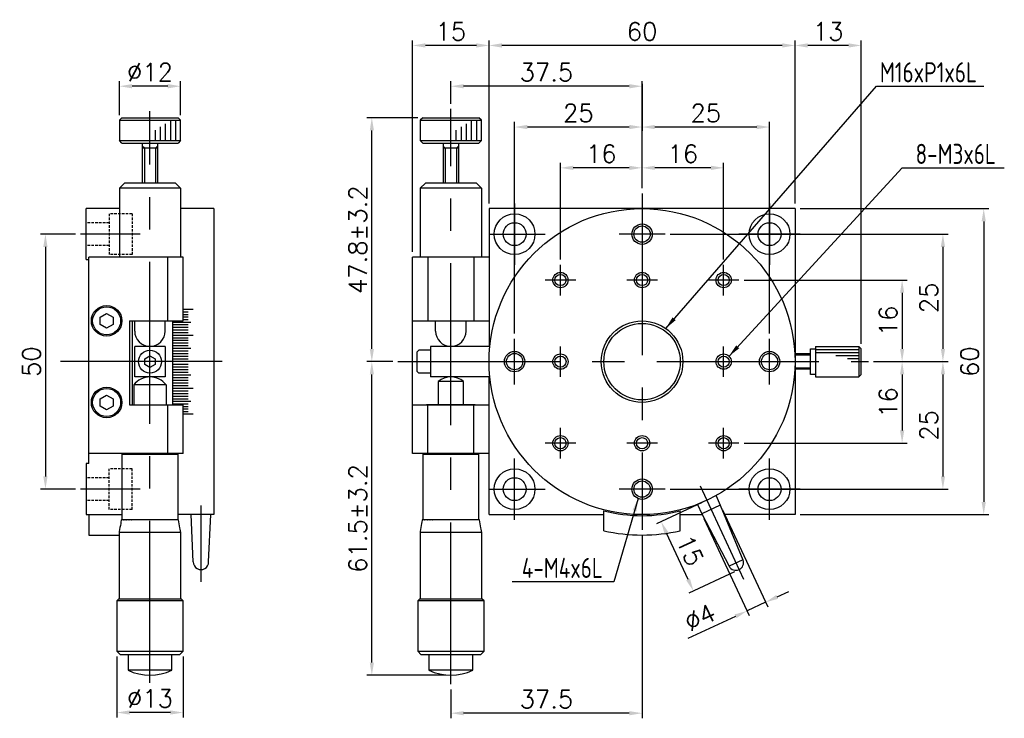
# Model space of a CAD drawing. Header units: millimetres. Extents: x 11737 to 11930, y 2810 to 3017.
# Tile 2 of 2: x 11737 to 11930, y 2880 to 3017. Entities that reach past the tile are written whole.
import ezdxf
from ezdxf.enums import TextEntityAlignment as Align

# ---------------------------------------------------------------- set-up
doc = ezdxf.new("R2010")
doc.units = ezdxf.units.MM
doc.header["$MEASUREMENT"] = 0
doc.linetypes.add('CENTER', pattern=[50.8, 31.75, -6.35, 6.35, -6.35])
doc.linetypes.add('DASHED', pattern=[0.75, 0.5, -0.25])
doc.layers.add('CENTER', color=1, linetype='CENTER')
doc.styles.get("Standard").update_dxf_attribs({"font": 'txt.shx', "bigfont": 'chineset.shx'})
doc.styles.add('Text(2.5)', font='isocp.shx', dxfattribs={"width": 0.85, "bigfont": 'chineset.shx'})
doc.dimstyles.new('GMT', dxfattribs={"dimtxt": 3.5, "dimasz": 2.5, "dimexe": 1, "dimexo": 1, "dimgap": 1, "dimtad": 1, "dimdec": 1, "dimdsep": 46, "dimtxsty": 'Standard', "dimcen": 0, "dimadec": 0, "dimazin": 2, "dimtfac": 0.6, "dimtdec": 1, "dimtix": 1, "dimtmove": 0, "dimatfit": 3, "dimfxl": 0, "dimtvp": 1, "dimtolj": 1, "dimarcsym": 0})

# ---------------------------------------------------------------- blocks, each defined once
blk = doc.blocks.new('*D11')
at = {"color": 0, "lineweight": -2}
for p, q in [((11859.32, 2983.78), (11859.32, 2988.78)), ((11872.82, 2987.78), (11861.82, 2987.78)), ((11875.32, 2969.78), (11875.32, 2988.78))]:
    blk.add_line(p, q, dxfattribs=at)
at = {"color": 0}
for points in [[(11861.82, 2988.2), (11861.82, 2987.36), (11859.32, 2987.78)], [(11872.82, 2988.2), (11872.82, 2987.36), (11875.32, 2987.78)]]:
    blk.add_solid(points, dxfattribs=at)
at = {"layer": 'DEFPOINTS', "color": 0}
for p in [(11859.32, 2987.78), (11859.32, 2982.78), (11875.32, 2968.78)]:
    blk.add_point(p, dxfattribs=at)
at = {"color": 0, "insert": (11867.32, 2990.53), "char_height": 3.5, "attachment_point": 5}
blk.add_mtext('\\A1;16', dxfattribs=at)
blk = doc.blocks.new('*D12')
at = {"color": 0, "lineweight": -2}
for p, q in [((11843.32, 2969.78), (11843.32, 2988.78)), ((11856.82, 2987.78), (11845.82, 2987.78)), ((11859.32, 2984.78), (11859.32, 2988.78))]:
    blk.add_line(p, q, dxfattribs=at)
at = {"color": 0}
for points in [[(11845.82, 2988.2), (11845.82, 2987.36), (11843.32, 2987.78)], [(11856.82, 2988.2), (11856.82, 2987.36), (11859.32, 2987.78)]]:
    blk.add_solid(points, dxfattribs=at)
at = {"layer": 'DEFPOINTS', "color": 0}
for p in [(11843.32, 2987.78), (11859.32, 2983.78), (11843.32, 2968.78)]:
    blk.add_point(p, dxfattribs=at)
at = {"color": 0, "insert": (11851.32, 2990.53), "char_height": 3.5, "attachment_point": 5}
blk.add_mtext('\\A1;16', dxfattribs=at)
blk = doc.blocks.new('*D13')
at = {"color": 0, "lineweight": -2}
for p, q in [((11859.32, 2984.78), (11859.32, 2996.78)), ((11881.82, 2995.78), (11861.82, 2995.78)), ((11884.32, 2955.28), (11884.32, 2996.78))]:
    blk.add_line(p, q, dxfattribs=at)
at = {"color": 0}
for points in [[(11861.82, 2996.2), (11861.82, 2995.36), (11859.32, 2995.78)], [(11881.82, 2996.2), (11881.82, 2995.36), (11884.32, 2995.78)]]:
    blk.add_solid(points, dxfattribs=at)
at = {"layer": 'DEFPOINTS', "color": 0}
for p in [(11859.32, 2995.78), (11859.32, 2983.78), (11884.32, 2954.28)]:
    blk.add_point(p, dxfattribs=at)
at = {"color": 0, "insert": (11871.82, 2998.53), "char_height": 3.5, "attachment_point": 5}
blk.add_mtext('\\A1;25', dxfattribs=at)
blk = doc.blocks.new('*D14')
at = {"color": 0, "lineweight": -2}
for p, q in [((11834.32, 2955.28), (11834.32, 2996.78)), ((11856.82, 2995.78), (11836.82, 2995.78)), ((11859.32, 2983.78), (11859.32, 2996.78))]:
    blk.add_line(p, q, dxfattribs=at)
at = {"color": 0}
for points in [[(11836.82, 2996.2), (11836.82, 2995.36), (11834.32, 2995.78)], [(11856.82, 2996.2), (11856.82, 2995.36), (11859.32, 2995.78)]]:
    blk.add_solid(points, dxfattribs=at)
at = {"layer": 'DEFPOINTS', "color": 0}
for p in [(11834.32, 2995.78), (11859.32, 2982.78), (11834.32, 2954.28)]:
    blk.add_point(p, dxfattribs=at)
at = {"color": 0, "insert": (11846.82, 2998.53), "char_height": 3.5, "attachment_point": 5}
blk.add_mtext('\\A1;25', dxfattribs=at)
blk = doc.blocks.new('*D15')
at = {"color": 0, "lineweight": -2}
for p, q in [((11829.32, 2980.78), (11829.32, 3012.78)), ((11889.32, 2980.78), (11889.32, 3012.78)), ((11886.82, 3011.78), (11831.82, 3011.78))]:
    blk.add_line(p, q, dxfattribs=at)
at = {"color": 0}
for points in [[(11831.82, 3012.2), (11831.82, 3011.36), (11829.32, 3011.78)], [(11886.82, 3012.2), (11886.82, 3011.36), (11889.32, 3011.78)]]:
    blk.add_solid(points, dxfattribs=at)
at = {"layer": 'DEFPOINTS', "color": 0}
for p in [(11829.32, 3011.78), (11829.32, 2979.78), (11889.32, 2979.78)]:
    blk.add_point(p, dxfattribs=at)
at = {"color": 0, "insert": (11859.32, 3014.53), "char_height": 3.5, "attachment_point": 5}
blk.add_mtext('\\A1;60', dxfattribs=at)
blk = doc.blocks.new('*D16')
at = {"color": 0, "lineweight": -2}
for p, q in [((11821.82, 3000.35), (11821.82, 3004.78)), ((11859.32, 2985.78), (11859.32, 3004.78)), ((11856.82, 3003.78), (11824.32, 3003.78))]:
    blk.add_line(p, q, dxfattribs=at)
at = {"color": 0}
for points in [[(11824.32, 3004.2), (11824.32, 3003.36), (11821.82, 3003.78)], [(11856.82, 3004.2), (11856.82, 3003.36), (11859.32, 3003.78)]]:
    blk.add_solid(points, dxfattribs=at)
at = {"layer": 'DEFPOINTS', "color": 0}
for p in [(11821.82, 3003.78), (11821.82, 2999.35), (11859.32, 2984.78)]:
    blk.add_point(p, dxfattribs=at)
at = {"color": 0, "insert": (11840.57, 3006.53), "char_height": 3.5, "attachment_point": 5}
blk.add_mtext('\\A1;37.5', dxfattribs=at)
blk = doc.blocks.new('*D42')
at = {"color": 0, "lineweight": -2}
for p, q in [((11814.32, 2971.28), (11814.32, 3012.78)), ((11829.32, 2980.78), (11829.32, 3012.78)), ((11826.82, 3011.78), (11816.82, 3011.78))]:
    blk.add_line(p, q, dxfattribs=at)
at = {"color": 0}
for points in [[(11816.82, 3012.2), (11816.82, 3011.36), (11814.32, 3011.78)], [(11826.82, 3012.2), (11826.82, 3011.36), (11829.32, 3011.78)]]:
    blk.add_solid(points, dxfattribs=at)
at = {"layer": 'DEFPOINTS', "color": 0}
for p in [(11814.32, 3011.78), (11829.32, 2979.78), (11814.32, 2970.28)]:
    blk.add_point(p, dxfattribs=at)
at = {"color": 0, "insert": (11821.82, 3014.53), "char_height": 3.5, "attachment_point": 5}
blk.add_mtext('\\A1;15', dxfattribs=at)
blk = doc.blocks.new('*D45')
at = {"color": 0, "lineweight": -2}
for p, q in [((11859.32, 2915.78), (11859.32, 2879.85)), ((11821.82, 2885.52), (11821.82, 2879.85)), ((11856.82, 2880.85), (11824.32, 2880.85))]:
    blk.add_line(p, q, dxfattribs=at)
at = {"color": 0}
for points in [[(11824.32, 2881.26), (11824.32, 2880.43), (11821.82, 2880.85)], [(11856.82, 2881.26), (11856.82, 2880.43), (11859.32, 2880.85)]]:
    blk.add_solid(points, dxfattribs=at)
at = {"layer": 'DEFPOINTS', "color": 0}
for p in [(11859.32, 2916.78), (11821.82, 2886.52), (11821.82, 2880.85)]:
    blk.add_point(p, dxfattribs=at)
at = {"color": 0, "insert": (11840.57, 2883.6), "char_height": 3.5, "attachment_point": 5}
blk.add_mtext('\\A1;37.5', dxfattribs=at)
blk = doc.blocks.new('*D46')
at = {"color": 0, "lineweight": -2}
for p, q in [((11810.42, 2949.78), (11805.32, 2949.78)), ((11806.32, 2890.78), (11806.32, 2947.28)), ((11820.82, 2888.28), (11805.32, 2888.28))]:
    blk.add_line(p, q, dxfattribs=at)
at = {"color": 0}
for points in [[(11805.91, 2947.28), (11806.74, 2947.28), (11806.32, 2949.78)], [(11805.91, 2890.78), (11806.74, 2890.78), (11806.32, 2888.28)]]:
    blk.add_solid(points, dxfattribs=at)
at = {"layer": 'DEFPOINTS', "color": 0}
for p in [(11806.32, 2949.78), (11811.42, 2949.78), (11821.82, 2888.28)]:
    blk.add_point(p, dxfattribs=at)
at = {"color": 0, "insert": (11803.57, 2919.03), "char_height": 3.5, "attachment_point": 5, "rotation": 90}
blk.add_mtext('\\A1;61.5%%P3.2', dxfattribs=at)
blk = doc.blocks.new('*D20')
at = {"color": 0, "lineweight": -2}
for p, q in [((11815.32, 2997.61), (11805.32, 2997.61)), ((11806.32, 2952.28), (11806.32, 2995.11)), ((11810.42, 2949.78), (11805.32, 2949.78))]:
    blk.add_line(p, q, dxfattribs=at)
at = {"color": 0}
for points in [[(11805.91, 2995.11), (11806.74, 2995.11), (11806.32, 2997.61)], [(11805.91, 2952.28), (11806.74, 2952.28), (11806.32, 2949.78)]]:
    blk.add_solid(points, dxfattribs=at)
at = {"layer": 'DEFPOINTS', "color": 0}
for p in [(11806.32, 2997.61), (11816.32, 2997.61), (11811.42, 2949.78)]:
    blk.add_point(p, dxfattribs=at)
at = {"color": 0, "insert": (11803.57, 2973.69), "char_height": 3.5, "attachment_point": 5, "rotation": 90}
blk.add_mtext('\\A1;47.8%%P3.2', dxfattribs=at)
blk = doc.blocks.new('*D21')
at = {"color": 0, "lineweight": -2}
for p, q in [((11879.32, 2965.78), (11911.32, 2965.78)), ((11910.32, 2963.28), (11910.32, 2952.28)), ((11904.72, 2949.78), (11911.32, 2949.78))]:
    blk.add_line(p, q, dxfattribs=at)
at = {"color": 0}
for points in [[(11909.91, 2963.28), (11910.74, 2963.28), (11910.32, 2965.78)], [(11909.91, 2952.28), (11910.74, 2952.28), (11910.32, 2949.78)]]:
    blk.add_solid(points, dxfattribs=at)
at = {"layer": 'DEFPOINTS', "color": 0}
for p in [(11878.32, 2965.78), (11903.72, 2949.78), (11910.32, 2949.78)]:
    blk.add_point(p, dxfattribs=at)
at = {"color": 0, "insert": (11907.57, 2957.78), "char_height": 3.5, "attachment_point": 5, "rotation": 90}
blk.add_mtext('\\A1;16', dxfattribs=at)
blk = doc.blocks.new('*D22')
at = {"color": 0, "lineweight": -2}
for p, q in [((11905.72, 2949.78), (11911.32, 2949.78)), ((11910.32, 2947.28), (11910.32, 2936.28)), ((11879.32, 2933.78), (11911.32, 2933.78))]:
    blk.add_line(p, q, dxfattribs=at)
at = {"color": 0}
for points in [[(11909.91, 2947.28), (11910.74, 2947.28), (11910.32, 2949.78)], [(11909.91, 2936.28), (11910.74, 2936.28), (11910.32, 2933.78)]]:
    blk.add_solid(points, dxfattribs=at)
at = {"layer": 'DEFPOINTS', "color": 0}
for p in [(11904.72, 2949.78), (11878.32, 2933.78), (11910.32, 2933.78)]:
    blk.add_point(p, dxfattribs=at)
at = {"color": 0, "insert": (11907.57, 2941.78), "char_height": 3.5, "attachment_point": 5, "rotation": 90}
blk.add_mtext('\\A1;16', dxfattribs=at)
blk = doc.blocks.new('*D23')
at = {"color": 0, "lineweight": -2}
for p, q in [((11864.82, 2974.78), (11919.32, 2974.78)), ((11918.32, 2972.28), (11918.32, 2952.28)), ((11906.72, 2949.78), (11919.32, 2949.78))]:
    blk.add_line(p, q, dxfattribs=at)
at = {"color": 0}
for points in [[(11917.91, 2972.28), (11918.74, 2972.28), (11918.32, 2974.78)], [(11917.91, 2952.28), (11918.74, 2952.28), (11918.32, 2949.78)]]:
    blk.add_solid(points, dxfattribs=at)
at = {"layer": 'DEFPOINTS', "color": 0}
for p in [(11863.82, 2974.78), (11905.72, 2949.78), (11918.32, 2949.78)]:
    blk.add_point(p, dxfattribs=at)
at = {"color": 0, "insert": (11915.57, 2962.28), "char_height": 3.5, "attachment_point": 5, "rotation": 90}
blk.add_mtext('\\A1;25', dxfattribs=at)
blk = doc.blocks.new('*D24')
at = {"color": 0, "lineweight": -2}
for p, q in [((11905.72, 2949.78), (11919.32, 2949.78)), ((11918.32, 2947.28), (11918.32, 2927.28)), ((11864.82, 2924.78), (11919.32, 2924.78))]:
    blk.add_line(p, q, dxfattribs=at)
at = {"color": 0}
for points in [[(11917.91, 2947.28), (11918.74, 2947.28), (11918.32, 2949.78)], [(11917.91, 2927.28), (11918.74, 2927.28), (11918.32, 2924.78)]]:
    blk.add_solid(points, dxfattribs=at)
at = {"layer": 'DEFPOINTS', "color": 0}
for p in [(11904.72, 2949.78), (11863.82, 2924.78), (11918.32, 2924.78)]:
    blk.add_point(p, dxfattribs=at)
at = {"color": 0, "insert": (11915.57, 2937.28), "char_height": 3.5, "attachment_point": 5, "rotation": 90}
blk.add_mtext('\\A1;25', dxfattribs=at)
blk = doc.blocks.new('*D25')
at = {"color": 0, "lineweight": -2}
for p, q in [((11890.32, 2979.78), (11927.32, 2979.78)), ((11926.32, 2977.28), (11926.32, 2922.28)), ((11890.32, 2919.78), (11927.32, 2919.78))]:
    blk.add_line(p, q, dxfattribs=at)
at = {"color": 0}
for points in [[(11925.91, 2977.28), (11926.74, 2977.28), (11926.32, 2979.78)], [(11925.91, 2922.28), (11926.74, 2922.28), (11926.32, 2919.78)]]:
    blk.add_solid(points, dxfattribs=at)
at = {"layer": 'DEFPOINTS', "color": 0}
for p in [(11889.32, 2979.78), (11889.32, 2919.78), (11926.32, 2919.78)]:
    blk.add_point(p, dxfattribs=at)
at = {"color": 0, "insert": (11923.57, 2949.78), "char_height": 3.5, "attachment_point": 5, "rotation": 90}
blk.add_mtext('\\A1;60', dxfattribs=at)
blk = doc.blocks.new('*D26')
at = {"color": 0, "lineweight": -2}
for p, q in [((11889.32, 2980.78), (11889.32, 3012.78)), ((11902.32, 2953.28), (11902.32, 3012.78)), ((11899.82, 3011.78), (11891.82, 3011.78))]:
    blk.add_line(p, q, dxfattribs=at)
at = {"color": 0}
for points in [[(11891.82, 3012.2), (11891.82, 3011.36), (11889.32, 3011.78)], [(11899.82, 3012.2), (11899.82, 3011.36), (11902.32, 3011.78)]]:
    blk.add_solid(points, dxfattribs=at)
at = {"layer": 'DEFPOINTS', "color": 0}
for p in [(11889.32, 3011.78), (11889.32, 2979.78), (11902.32, 2952.28)]:
    blk.add_point(p, dxfattribs=at)
at = {"color": 0, "insert": (11895.82, 3014.53), "char_height": 3.5, "attachment_point": 5}
blk.add_mtext('\\A1;13', dxfattribs=at)
blk = doc.blocks.new('*D27')
at = {"color": 0, "lineweight": -2}
for p, q in [((11875.08, 2920.72), (11883.96, 2901.69)), ((11871.46, 2919.03), (11880.33, 2899.99)), ((11885.8, 2903.65), (11888.07, 2904.7)), ((11883.54, 2902.59), (11879.91, 2900.9)), ((11877.64, 2899.84), (11868.28, 2895.48))]:
    blk.add_line(p, q, dxfattribs=at)
at = {"color": 0}
for points in [[(11885.63, 2904.03), (11885.98, 2903.27), (11883.54, 2902.59)], [(11877.47, 2900.22), (11877.82, 2899.47), (11879.91, 2900.9)]]:
    blk.add_solid(points, dxfattribs=at)
at = {"layer": 'DEFPOINTS', "color": 0}
for p in [(11871.04, 2919.93), (11874.66, 2921.62), (11879.91, 2900.9)]:
    blk.add_point(p, dxfattribs=at)
at = {"color": 0, "insert": (11870.67, 2899.63), "char_height": 3.5, "attachment_point": 5, "rotation": 24.9999}
blk.add_mtext('\\A1;%%C4', dxfattribs=at)
blk = doc.blocks.new('*D39')
at = {"color": 0, "lineweight": -2}
for p, q in [((11756.81, 2998.11), (11756.81, 3004.78)), ((11768.81, 2998.11), (11768.81, 3004.78)), ((11766.31, 3003.78), (11759.31, 3003.78))]:
    blk.add_line(p, q, dxfattribs=at)
at = {"color": 0}
for points in [[(11759.31, 3004.2), (11759.31, 3003.36), (11756.81, 3003.78)], [(11766.31, 3004.2), (11766.31, 3003.36), (11768.81, 3003.78)]]:
    blk.add_solid(points, dxfattribs=at)
at = {"layer": 'DEFPOINTS', "color": 0}
for p in [(11756.81, 3003.78), (11756.81, 2997.11), (11768.81, 2997.11)]:
    blk.add_point(p, dxfattribs=at)
at = {"color": 0, "insert": (11762.81, 3006.53), "char_height": 3.5, "attachment_point": 5}
blk.add_mtext('\\A1;%%C12', dxfattribs=at)
blk = doc.blocks.new('*D40')
at = {"color": 0, "lineweight": -2}
for p, q in [((11748.21, 2974.78), (11741.31, 2974.78)), ((11742.31, 2972.28), (11742.31, 2927.28)), ((11748.21, 2924.78), (11741.31, 2924.78))]:
    blk.add_line(p, q, dxfattribs=at)
at = {"color": 0}
for points in [[(11741.89, 2972.28), (11742.72, 2972.28), (11742.31, 2974.78)], [(11741.89, 2927.28), (11742.72, 2927.28), (11742.31, 2924.78)]]:
    blk.add_solid(points, dxfattribs=at)
at = {"layer": 'DEFPOINTS', "color": 0}
for p in [(11749.21, 2974.78), (11742.31, 2924.78), (11749.21, 2924.78)]:
    blk.add_point(p, dxfattribs=at)
at = {"color": 0, "insert": (11739.56, 2949.78), "char_height": 3.5, "attachment_point": 5, "rotation": 90}
blk.add_mtext('\\A1;50', dxfattribs=at)
blk = doc.blocks.new('*D41')
at = {"color": 0, "lineweight": -2}
for p, q in [((11756.31, 2891.98), (11756.31, 2879.98)), ((11769.31, 2891.98), (11769.31, 2879.98)), ((11766.81, 2880.98), (11758.81, 2880.98))]:
    blk.add_line(p, q, dxfattribs=at)
at = {"color": 0}
for points in [[(11758.81, 2881.4), (11758.81, 2880.57), (11756.31, 2880.98)], [(11766.81, 2881.4), (11766.81, 2880.57), (11769.31, 2880.98)]]:
    blk.add_solid(points, dxfattribs=at)
at = {"layer": 'DEFPOINTS', "color": 0}
for p in [(11756.31, 2892.98), (11769.31, 2892.98), (11756.31, 2880.98)]:
    blk.add_point(p, dxfattribs=at)
at = {"color": 0, "insert": (11762.81, 2883.73), "char_height": 3.5, "attachment_point": 5}
blk.add_mtext('\\A1;%%C13', dxfattribs=at)
blk = doc.blocks.new('*D0')
at = {"color": 0, "lineweight": -2}
for p, q in [((11871.1, 2922.17), (11862.15, 2918)), ((11868.34, 2907.09), (11864.11, 2916.15)), ((11877.44, 2908.57), (11868.49, 2904.4))]:
    blk.add_line(p, q, dxfattribs=at)
at = {"color": 0}
for points in [[(11864.49, 2916.33), (11863.73, 2915.98), (11863.05, 2918.42)], [(11868.71, 2907.27), (11867.96, 2906.91), (11869.39, 2904.82)]]:
    blk.add_solid(points, dxfattribs=at)
at = {"layer": 'DEFPOINTS', "color": 0}
for p in [(11872, 2922.59), (11863.05, 2918.42), (11878.34, 2909)]:
    blk.add_point(p, dxfattribs=at)
at = {"color": 0, "insert": (11868.72, 2912.78), "char_height": 3.5, "attachment_point": 5, "rotation": 295}
blk.add_mtext('\\A1;15', dxfattribs=at)

msp = doc.modelspace()

# ---------------------------------------------------------------- linework, layer by layer
at = {"color": 7, "linetype": 'Continuous'}
for p, q in [((11757.31, 2997.61), (11756.81, 2997.11)), ((11756.81, 2997.11), (11756.81, 2993.11)), ((11756.81, 2997.11), (11768.81, 2997.11)), ((11757.31, 2997.61), (11768.31, 2997.61)), ((11766.81, 2997.11), (11766.81, 2993.11)), ((11767.81, 2997.11), (11767.81, 2993.11)), ((11768.81, 2997.11), (11768.31, 2997.61)), ((11768.81, 2993.11), (11768.81, 2997.11)), ((11816.32, 2997.61), (11815.82, 2997.11)), ((11815.82, 2997.11), (11815.82, 2993.11)), ((11815.82, 2997.11), (11827.82, 2997.11)), ((11816.32, 2997.61), (11827.32, 2997.61)), ((11825.82, 2997.11), (11825.82, 2993.11)), ((11826.82, 2997.11), (11826.82, 2993.11)), ((11827.82, 2997.11), (11827.32, 2997.61)), ((11827.82, 2993.11), (11827.82, 2997.11)), ((11763.81, 2995.18), (11763.81, 2993.11)), ((11764.81, 2995.85), (11764.81, 2993.11)), ((11765.81, 2996.44), (11765.81, 2993.11)), ((11822.82, 2995.18), (11822.82, 2993.11)), ((11823.82, 2995.85), (11823.82, 2993.11)), ((11824.82, 2996.44), (11824.82, 2993.11)), ((11757.31, 2992.61), (11756.81, 2993.11)), ((11756.81, 2993.11), (11768.81, 2993.11)), ((11768.81, 2993.11), (11768.31, 2992.61)), ((11816.32, 2992.61), (11815.82, 2993.11)), ((11815.82, 2993.11), (11827.82, 2993.11)), ((11827.82, 2993.11), (11827.32, 2992.61)), ((11757.31, 2992.61), (11768.31, 2992.61)), ((11761.31, 2992.61), (11761.31, 2984.78)), ((11764.31, 2991.61), (11761.31, 2991.61)), ((11764.31, 2992.61), (11764.31, 2984.78)), ((11816.32, 2992.61), (11827.32, 2992.61)), ((11820.32, 2992.61), (11820.32, 2984.78)), ((11823.32, 2991.61), (11820.32, 2991.61)), ((11823.32, 2992.61), (11823.32, 2984.78)), ((11757.81, 2984.78), (11756.81, 2983.78)), ((11756.81, 2983.78), (11756.81, 2970.28)), ((11768.81, 2983.78), (11756.81, 2983.78)), ((11767.81, 2984.78), (11757.81, 2984.78)), ((11768.81, 2983.78), (11767.81, 2984.78)), ((11768.81, 2983.78), (11768.81, 2970.28)), ((11816.82, 2984.78), (11815.82, 2983.78)), ((11815.82, 2983.78), (11815.82, 2970.28)), ((11827.82, 2983.78), (11815.82, 2983.78)), ((11826.82, 2984.78), (11816.82, 2984.78)), ((11827.82, 2983.78), (11826.82, 2984.78)), ((11827.82, 2983.78), (11827.82, 2970.28)), ((11756.81, 2979.78), (11750.31, 2979.78)), ((11750.31, 2969.78), (11750.31, 2979.78)), ((11775.31, 2979.78), (11768.81, 2979.78)), ((11775.31, 2979.78), (11775.31, 2919.78)), ((11889.32, 2979.78), (11829.32, 2979.78)), ((11829.32, 2979.78), (11829.32, 2952.78)), ((11889.32, 2979.78), (11889.32, 2919.78)), ((11750.81, 2929.78), (11750.81, 2970.28)), ((11769.31, 2970.28), (11750.81, 2970.28)), ((11766.31, 2957.78), (11766.31, 2970.28)), ((11769.31, 2957.78), (11769.31, 2970.28)), ((11814.32, 2931.78), (11814.32, 2970.28)), ((11829.32, 2970.28), (11814.32, 2970.28)), ((11817.32, 2970.28), (11817.32, 2957.78)), ((11826.32, 2970.28), (11826.32, 2957.78)), ((11750.31, 2969.78), (11750.81, 2969.78)), ((11753.06, 2958.5), (11754.31, 2959.22)), ((11753.06, 2957.06), (11753.06, 2958.5)), ((11754.31, 2959.22), (11755.56, 2958.5)), ((11755.56, 2958.5), (11755.56, 2957.06)), ((11769.31, 2960.04), (11771.31, 2960.04)), ((11769.31, 2959.55), (11770.31, 2959.55)), ((11769.31, 2959.05), (11770.31, 2959.05)), ((11769.31, 2958.55), (11770.31, 2958.55)), ((11754.31, 2956.34), (11753.06, 2957.06)), ((11755.56, 2957.06), (11754.31, 2956.34)), ((11758.81, 2957.78), (11769.31, 2957.78)), ((11758.81, 2957.78), (11758.81, 2941.28)), ((11759.31, 2957.78), (11759.31, 2941.28)), ((11759.81, 2955.78), (11759.81, 2957.78)), ((11765.81, 2955.78), (11765.81, 2957.78)), ((11767.31, 2941.28), (11767.31, 2957.78)), ((11767.31, 2957.55), (11770.81, 2957.55)), ((11767.31, 2957.04), (11770.31, 2957.04)), ((11767.31, 2956.53), (11770.31, 2956.53)), ((11769.31, 2958.05), (11770.31, 2958.05)), ((11814.32, 2957.78), (11829.32, 2957.78)), ((11818.82, 2955.78), (11818.82, 2957.78)), ((11824.82, 2955.78), (11824.82, 2957.78)), ((11767.31, 2956.02), (11770.31, 2956.02)), ((11767.31, 2955.51), (11770.31, 2955.51)), ((11767.31, 2954.99), (11771.31, 2954.99)), ((11767.31, 2954.47), (11770.31, 2954.47)), ((11759.81, 2946.78), (11759.81, 2952.78)), ((11765.81, 2952.78), (11759.81, 2952.78)), ((11765.81, 2952.78), (11765.81, 2946.78)), ((11767.31, 2953.96), (11770.31, 2953.96)), ((11767.31, 2953.44), (11770.31, 2953.44)), ((11767.31, 2952.92), (11770.31, 2952.92)), ((11817.82, 2952.78), (11817.82, 2946.78)), ((11829.47, 2952.78), (11817.82, 2952.78)), ((11893.32, 2952.78), (11893.32, 2946.78)), ((11893.32, 2952.78), (11901.82, 2952.78)), ((11902.32, 2952.28), (11901.82, 2952.78)), ((11901.82, 2952.78), (11901.82, 2946.78)), ((11761.81, 2950.36), (11762.81, 2950.94)), ((11762.81, 2950.94), (11763.81, 2950.36)), ((11767.31, 2952.4), (11770.81, 2952.4)), ((11767.31, 2951.87), (11770.31, 2951.87)), ((11767.31, 2951.35), (11770.31, 2951.35)), ((11767.31, 2950.83), (11770.31, 2950.83)), ((11815.22, 2951.73), (11815.52, 2952.03)), ((11815.22, 2947.83), (11815.22, 2951.73)), ((11817.82, 2952.03), (11815.52, 2952.03)), ((11892.32, 2951.28), (11889.29, 2951.28)), ((11892.32, 2951.03), (11889.3, 2951.03)), ((11892.32, 2947.28), (11892.32, 2952.28)), ((11892.32, 2952.28), (11893.32, 2952.28)), ((11893.32, 2952.18), (11901.82, 2952.18)), ((11893.32, 2951.58), (11901.82, 2951.58)), ((11897.32, 2950.98), (11901.82, 2950.98)), ((11902.32, 2947.28), (11902.32, 2952.28)), ((11761.81, 2949.2), (11761.81, 2950.36)), ((11762.81, 2948.63), (11761.81, 2949.2)), ((11763.81, 2949.2), (11762.81, 2948.63)), ((11763.81, 2950.36), (11763.81, 2949.2)), ((11767.31, 2950.3), (11770.31, 2950.3)), ((11771.31, 2949.78), (11767.31, 2949.78)), ((11767.31, 2949.26), (11770.31, 2949.26)), ((11767.31, 2948.73), (11770.31, 2948.73)), ((11899.61, 2950.38), (11901.82, 2950.38)), ((11765.81, 2946.78), (11759.81, 2946.78)), ((11767.31, 2948.21), (11770.31, 2948.21)), ((11767.31, 2947.69), (11770.31, 2947.69)), ((11767.31, 2947.17), (11770.81, 2947.17)), ((11815.52, 2947.53), (11815.22, 2947.83)), ((11817.82, 2947.53), (11815.52, 2947.53)), ((11829.47, 2946.78), (11817.82, 2946.78)), ((11829.32, 2919.78), (11829.32, 2946.78)), ((11892.32, 2948.28), (11889.29, 2948.28)), ((11892.32, 2948.53), (11889.3, 2948.53)), ((11893.32, 2947.28), (11892.32, 2947.28)), ((11893.32, 2946.78), (11901.82, 2946.78)), ((11902.32, 2947.28), (11901.82, 2946.78)), ((11759.63, 2945.21), (11759.63, 2941.28)), ((11765.98, 2945.21), (11759.63, 2945.21)), ((11765.98, 2945.21), (11765.98, 2941.28)), ((11767.31, 2946.64), (11770.31, 2946.64)), ((11767.31, 2946.12), (11770.31, 2946.12)), ((11767.31, 2945.61), (11770.31, 2945.61)), ((11767.31, 2945.09), (11770.31, 2945.09)), ((11753.06, 2942.5), (11754.31, 2943.22)), ((11754.31, 2943.22), (11755.56, 2942.5)), ((11767.31, 2944.57), (11771.31, 2944.57)), ((11767.31, 2944.06), (11770.31, 2944.06)), ((11767.31, 2943.54), (11770.31, 2943.54)), ((11767.31, 2943.03), (11770.31, 2943.03)), ((11753.06, 2941.06), (11753.06, 2942.5)), ((11754.31, 2940.34), (11753.06, 2941.06)), ((11755.56, 2941.06), (11754.31, 2940.34)), ((11755.56, 2942.5), (11755.56, 2941.06)), ((11758.81, 2941.28), (11769.31, 2941.28)), ((11766.31, 2931.78), (11766.31, 2941.28)), ((11767.31, 2942.52), (11770.31, 2942.52)), ((11767.31, 2942.02), (11770.81, 2942.02)), ((11767.31, 2941.51), (11770.31, 2941.51)), ((11769.31, 2931.78), (11769.31, 2941.28)), ((11769.31, 2941.01), (11770.31, 2941.01)), ((11814.32, 2941.28), (11829.32, 2941.28)), ((11826.57, 2941.28), (11817.07, 2941.28)), ((11817.32, 2931.78), (11817.32, 2941.28)), ((11826.32, 2931.78), (11826.32, 2941.28)), ((11769.31, 2940.51), (11770.31, 2940.51)), ((11769.31, 2940.01), (11770.31, 2940.01)), ((11769.31, 2939.52), (11771.31, 2939.52)), ((11769.31, 2931.78), (11750.81, 2931.78)), ((11757.51, 2931.78), (11757.31, 2931.58)), ((11757.31, 2931.58), (11757.31, 2918.78)), ((11768.31, 2931.58), (11757.31, 2931.58)), ((11757.51, 2931.78), (11768.11, 2931.78)), ((11768.31, 2931.58), (11768.11, 2931.78)), ((11768.31, 2918.78), (11768.31, 2931.58)), ((11829.32, 2931.78), (11814.32, 2931.78)), ((11816.52, 2931.78), (11816.32, 2931.58)), ((11816.32, 2931.58), (11816.32, 2918.78)), ((11827.32, 2931.58), (11816.32, 2931.58)), ((11816.52, 2931.78), (11827.12, 2931.78)), ((11827.32, 2931.58), (11827.12, 2931.78)), ((11827.32, 2918.78), (11827.32, 2931.58)), ((11750.81, 2929.78), (11750.31, 2929.78)), ((11750.31, 2929.78), (11750.31, 2919.78)), ((11870.19, 2921.75), (11871.04, 2919.93)), ((11873.82, 2923.44), (11874.66, 2921.62)), ((11750.31, 2919.78), (11757.31, 2919.78)), ((11750.81, 2919.78), (11750.81, 2915.78)), ((11775.31, 2919.78), (11768.31, 2919.78)), ((11771.31, 2910.5), (11770.92, 2919.78)), ((11774.31, 2910.5), (11774.72, 2919.78)), ((11829.32, 2919.78), (11851.82, 2919.78)), ((11851.82, 2916.62), (11851.82, 2920.53)), ((11866.82, 2916.62), (11866.82, 2920.53)), ((11866.82, 2919.78), (11871.11, 2919.78)), ((11874.66, 2921.62), (11871.04, 2919.93)), ((11871.04, 2919.93), (11876.38, 2909.66)), ((11874.66, 2921.62), (11879.09, 2910.93)), ((11889.32, 2919.78), (11875.42, 2919.78)), ((11757.2, 2918.78), (11757.2, 2918.78)), ((11768.41, 2918.78), (11757.2, 2918.78)), ((11757.2, 2918.78), (11757.2, 2918.78)), ((11757.23, 2918.78), (11757.25, 2918.78)), ((11816.22, 2918.78), (11816.22, 2918.78)), ((11827.43, 2918.78), (11816.22, 2918.78)), ((11816.22, 2918.78), (11816.22, 2918.78)), ((11816.25, 2918.78), (11816.27, 2918.78)), ((11756.79, 2916.48), (11756.76, 2916.28)), ((11756.76, 2916.28), (11756.76, 2903.28)), ((11768.86, 2916.28), (11756.76, 2916.28)), ((11756.79, 2916.48), (11756.79, 2916.48)), ((11768.86, 2916.28), (11768.82, 2916.48)), ((11768.82, 2916.48), (11768.82, 2916.48)), ((11768.86, 2903.28), (11768.86, 2916.28)), ((11815.81, 2916.48), (11815.77, 2916.28)), ((11815.77, 2916.28), (11815.77, 2903.28)), ((11827.87, 2916.28), (11815.77, 2916.28)), ((11815.81, 2916.48), (11815.81, 2916.48)), ((11827.87, 2916.28), (11827.84, 2916.48)), ((11827.84, 2916.48), (11827.84, 2916.48)), ((11827.87, 2903.28), (11827.87, 2916.28)), ((11750.81, 2915.78), (11756.76, 2915.78)), ((11879.09, 2910.93), (11876.38, 2909.66)), ((11879.09, 2910.93), (11879.09, 2910.93)), ((11756.71, 2903.28), (11756.31, 2902.88)), ((11756.31, 2902.88), (11756.31, 2892.98)), ((11769.31, 2902.88), (11756.31, 2902.88)), ((11756.71, 2903.28), (11768.91, 2903.28)), ((11769.31, 2902.88), (11768.91, 2903.28)), ((11769.31, 2892.98), (11769.31, 2902.88)), ((11815.72, 2903.28), (11815.32, 2902.88)), ((11815.32, 2902.88), (11815.32, 2892.98)), ((11828.32, 2902.88), (11815.32, 2902.88)), ((11815.72, 2903.28), (11827.92, 2903.28)), ((11828.32, 2902.88), (11827.92, 2903.28)), ((11828.32, 2892.98), (11828.32, 2902.88)), ((11756.31, 2892.98), (11757.01, 2892.28)), ((11756.31, 2892.98), (11769.31, 2892.98)), ((11768.61, 2892.28), (11769.31, 2892.98)), ((11815.32, 2892.98), (11816.02, 2892.28)), ((11815.32, 2892.98), (11828.32, 2892.98)), ((11827.62, 2892.28), (11828.32, 2892.98)), ((11768.61, 2892.28), (11757.01, 2892.28)), ((11758.51, 2892.28), (11758.51, 2889.31)), ((11767.11, 2889.31), (11767.11, 2892.28)), ((11827.62, 2892.28), (11816.02, 2892.28)), ((11817.52, 2892.28), (11817.52, 2889.31)), ((11826.12, 2889.31), (11826.12, 2892.28)), ((11767.11, 2889.31), (11758.51, 2889.31)), ((11826.12, 2889.31), (11817.52, 2889.31))]:
    msp.add_line(p, q, dxfattribs=at)
at = {"color": 3, "linetype": 'Continuous'}
for p, q in [((11761.71, 2991.61), (11761.31, 2992.01)), ((11761.71, 2991.61), (11761.71, 2984.78)), ((11763.91, 2991.61), (11764.31, 2992.01)), ((11763.91, 2991.61), (11763.91, 2984.78)), ((11820.72, 2991.61), (11820.32, 2992.01)), ((11820.72, 2991.61), (11820.72, 2984.78)), ((11822.92, 2991.61), (11823.32, 2992.01)), ((11822.92, 2991.61), (11822.92, 2984.78))]:
    msp.add_line(p, q, dxfattribs=at)
at = {"color": 3, "linetype": 'DASHED'}
for p, q in [((11754.81, 2978.78), (11754.81, 2970.78)), ((11759.31, 2978.78), (11754.81, 2978.78)), ((11759.31, 2978.78), (11759.31, 2970.78)), ((11754.81, 2977.03), (11750.31, 2977.03)), ((11754.81, 2972.53), (11750.31, 2972.53)), ((11759.31, 2970.78), (11754.81, 2970.78)), ((11759.31, 2928.78), (11754.81, 2928.78)), ((11754.81, 2920.78), (11754.81, 2928.78)), ((11759.31, 2920.78), (11759.31, 2928.78)), ((11754.81, 2927.03), (11750.31, 2927.03)), ((11754.81, 2922.53), (11750.31, 2922.53)), ((11759.31, 2920.78), (11754.81, 2920.78))]:
    msp.add_line(p, q, dxfattribs=at)
msp.add_line((11759.31, 2970.78), (11759.31, 2970.78))
at = {"color": 0, "linetype": 'Continuous'}
for p, q in [((11819.32, 2945.9), (11819.32, 2941.28)), ((11824.32, 2945.9), (11819.32, 2945.9)), ((11824.32, 2941.28), (11824.32, 2945.9))]:
    msp.add_line(p, q, dxfattribs=at)
at = {"color": 7, "linetype": 'Continuous', "flags": 128}
for points in [[(11757.36, 2918.78), (11757.37, 2918.78), (11757.38, 2918.77)], [(11816.38, 2918.78), (11816.39, 2918.78), (11816.4, 2918.77)]]:
    msp.add_lwpolyline(points, dxfattribs=at)
at = {"color": 7, "linetype": 'Continuous'}
for centre, radius in [((11859.32, 2949.78), 30), ((11834.32, 2974.78), 4), ((11884.32, 2974.78), 4), ((11834.32, 2974.78), 2.25), ((11859.32, 2974.78), 1.6), ((11884.32, 2974.78), 2.25), ((11843.32, 2965.78), 1.1), ((11859.32, 2965.78), 1.1), ((11875.32, 2965.78), 1.1), ((11754.31, 2957.78), 3), ((11754.31, 2957.78), 2.75), ((11859.32, 2949.78), 7.5), ((11762.81, 2949.78), 2.25), ((11834.32, 2949.78), 1.6), ((11843.32, 2949.78), 1.1), ((11875.32, 2949.78), 1.1), ((11884.32, 2949.78), 1.6), ((11754.31, 2941.78), 3), ((11754.31, 2941.78), 2.75), ((11843.32, 2933.78), 1.1), ((11859.32, 2933.78), 1.1), ((11875.32, 2933.78), 1.1), ((11834.32, 2924.78), 4), ((11884.32, 2924.78), 4), ((11834.32, 2924.78), 2.25), ((11859.32, 2924.78), 1.6), ((11884.32, 2924.78), 2.25)]:
    msp.add_circle(centre, radius, dxfattribs=at)
at = {"color": 3, "linetype": 'Continuous'}
for centre, radius in [((11859.32, 2974.78), 2), ((11843.32, 2965.78), 1.5), ((11859.32, 2965.78), 1.5), ((11875.32, 2965.78), 1.5), ((11859.32, 2949.78), 8), ((11834.32, 2949.78), 2), ((11843.32, 2949.78), 1.5), ((11875.32, 2949.78), 1.5), ((11884.32, 2949.78), 2), ((11843.32, 2933.78), 1.5), ((11859.32, 2933.78), 1.5), ((11875.32, 2933.78), 1.5), ((11859.32, 2924.78), 2)]:
    msp.add_circle(centre, radius, dxfattribs=at)
at = {"color": 7, "linetype": 'Continuous'}
for centre, radius, start, end in [((11762.81, 2955.78), 3, 180, 0), ((11821.82, 2955.78), 3, 180, 0), ((11762.81, 2942.78), 4, 37.463, 142.537), ((11859.32, 2949.78), 30.2, 255.6204, 284.3796), ((11757.67, 2919.37), 0.597, 260.9622, 264.2112), ((11757.94, 2919.2), 0.429, 260.5924, 266.5858), ((11758.32, 2919.42), 0.646, 262.4631, 265.7845), ((11758.73, 2919.03), 0.256, 258.703, 272.9363), ((11759.24, 2918.95), 0.182, 255.8318, 278.6404), ((11816.69, 2919.37), 0.597, 260.9622, 264.2112), ((11816.96, 2919.2), 0.429, 260.5924, 266.5858), ((11817.34, 2919.42), 0.646, 262.4631, 265.7845), ((11817.75, 2919.03), 0.256, 258.703, 272.9363), ((11818.26, 2918.95), 0.182, 255.8318, 278.6404), ((11859.32, 2949.78), 34, 257.2564, 282.7436), ((11772.81, 2910.5), 1.5, 179.9999, 0.0001), ((11877.71, 2910.36), 1.5, 207.4825, 22.5175), ((11762.81, 2897.78), 9.5, 243.0873, 296.9127), ((11821.82, 2897.78), 9.5, 243.0873, 296.9127)]:
    msp.add_arc(centre, radius, start, end, dxfattribs=at)
at = {"color": 0, "linetype": 'Continuous'}
msp.add_arc((11821.82, 2942.78), 4, 51.3178, 128.6822, dxfattribs=at)
at = {"color": 7, "linetype": 'Continuous'}
for centre, major_axis, ratio, start_param, end_param in [((11762.97, 2917.81), (-5.78, 0.96), 0.020474, -0.130188, -0.114204), ((11762.97, 2917.81), (-5.78, 0.94), 0.040677, -0.252585, -0.2366), ((11762.96, 2917.81), (-5.78, 0.91), 0.060335, -0.375374, -0.35939), ((11762.96, 2917.81), (-5.78, 0.86), 0.079172, -0.498731, -0.482747), ((11762.94, 2917.81), (-5.78, 0.79), 0.096907, -0.624921, -0.604701), ((11762.93, 2917.81), (-5.78, 0.72), 0.113256, -0.7477, -0.731716), ((11762.91, 2917.81), (-5.78, 0.63), 0.127938, -0.873488, -0.857504), ((11821.99, 2917.81), (-5.78, 0.96), 0.020474, -0.130188, -0.114204), ((11821.99, 2917.81), (-5.78, 0.94), 0.040677, -0.252585, -0.2366), ((11821.98, 2917.81), (-5.78, 0.91), 0.060335, -0.375374, -0.35939), ((11821.98, 2917.81), (-5.78, 0.86), 0.079172, -0.498731, -0.482747), ((11821.96, 2917.81), (-5.78, 0.79), 0.096907, -0.624921, -0.604701), ((11821.95, 2917.81), (-5.78, 0.72), 0.113256, -0.7477, -0.731716), ((11821.93, 2917.81), (-5.78, 0.63), 0.127938, -0.873488, -0.857504)]:
    msp.add_ellipse(centre, major_axis=major_axis, ratio=ratio, start_param=start_param, end_param=end_param, dxfattribs=at)
for points, knots in [([(11757.2, 2918.78), (11757.19, 2918.73), (11757.18, 2918.68), (11757.17, 2918.63), (11757.14, 2918.44), (11757.1, 2918.24), (11757.07, 2918.04), (11756.97, 2917.52), (11756.88, 2917), (11756.79, 2916.48)], [0.000003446, 0.000003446, 0.000003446, 0.000003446, 0.00015, 0.00015, 0.00015, 0.00075, 0.00075, 0.00075, 0.00234068, 0.00234068, 0.00234068, 0.00234068]), ([(11768.82, 2916.48), (11768.81, 2916.52), (11768.8, 2916.57), (11768.8, 2916.62), (11768.76, 2916.81), (11768.73, 2917.01), (11768.69, 2917.21), (11768.6, 2917.73), (11768.51, 2918.25), (11768.41, 2918.78)], [0.000008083, 0.000008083, 0.000008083, 0.000008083, 0.00015, 0.00015, 0.00015, 0.00075, 0.00075, 0.00075, 0.002345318, 0.002345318, 0.002345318, 0.002345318]), ([(11816.22, 2918.78), (11816.21, 2918.73), (11816.2, 2918.68), (11816.19, 2918.63), (11816.16, 2918.44), (11816.12, 2918.24), (11816.09, 2918.04), (11815.99, 2917.52), (11815.9, 2917), (11815.81, 2916.48)], [0.000003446, 0.000003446, 0.000003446, 0.000003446, 0.00015, 0.00015, 0.00015, 0.00075, 0.00075, 0.00075, 0.00234068, 0.00234068, 0.00234068, 0.00234068]), ([(11827.84, 2916.48), (11827.83, 2916.52), (11827.82, 2916.57), (11827.82, 2916.62), (11827.78, 2916.81), (11827.75, 2917.01), (11827.71, 2917.21), (11827.62, 2917.73), (11827.53, 2918.25), (11827.43, 2918.78)], [0.000008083, 0.000008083, 0.000008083, 0.000008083, 0.00015, 0.00015, 0.00015, 0.00075, 0.00075, 0.00075, 0.002345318, 0.002345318, 0.002345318, 0.002345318])]:
    msp.add_open_spline(points, degree=3, knots=knots, dxfattribs=at)
for points in [[(11758.3, 2918.77), (11758.3, 2918.77), (11758.29, 2918.77), (11758.28, 2918.77), (11758.27, 2918.77)], [(11817.32, 2918.77), (11817.32, 2918.77), (11817.31, 2918.77), (11817.3, 2918.77), (11817.29, 2918.77)]]:
    msp.add_open_spline(points, degree=3, dxfattribs=at)
at = {"layer": 'CENTER', "color": 1, "linetype": 'CENTER'}
for p, q in [((11859.32, 3004.28), (11859.32, 2995.05)), ((11762.81, 2886.81), (11762.81, 2998.91)), ((11821.82, 2886.52), (11821.82, 2999.35)), ((11859.32, 2982.78), (11859.32, 2916.78)), ((11834.32, 2980.78), (11834.32, 2968.78)), ((11884.32, 2980.78), (11884.32, 2968.78)), ((11760.86, 2974.78), (11749.21, 2974.78)), ((11829.32, 2974.78), (11840.32, 2974.78)), ((11863.82, 2974.78), (11854.82, 2974.78)), ((11890.32, 2974.78), (11878.32, 2974.78)), ((11843.32, 2962.78), (11843.32, 2968.78)), ((11875.32, 2962.78), (11875.32, 2968.78)), ((11846.32, 2965.78), (11840.32, 2965.78)), ((11862.32, 2965.78), (11856.32, 2965.78)), ((11878.32, 2965.78), (11872.32, 2965.78)), ((11834.32, 2945.28), (11834.32, 2954.28)), ((11843.32, 2946.78), (11843.32, 2952.78)), ((11875.32, 2946.78), (11875.32, 2952.78)), ((11884.32, 2945.28), (11884.32, 2954.28)), ((11776.98, 2949.78), (11744.07, 2949.78)), ((11811.42, 2949.78), (11903.72, 2949.78)), ((11843.32, 2930.78), (11843.32, 2936.78)), ((11875.32, 2930.78), (11875.32, 2936.78)), ((11846.32, 2933.78), (11840.32, 2933.78)), ((11862.32, 2933.78), (11856.32, 2933.78)), ((11878.32, 2933.78), (11872.32, 2933.78)), ((11834.32, 2918.78), (11834.32, 2930.78)), ((11884.32, 2918.78), (11884.32, 2930.78)), ((11760.86, 2924.78), (11749.21, 2924.78)), ((11829.32, 2924.78), (11840.32, 2924.78)), ((11863.82, 2924.78), (11854.82, 2924.78)), ((11870.69, 2925.41), (11879.22, 2907.11)), ((11890.32, 2924.78), (11878.32, 2924.78)), ((11772.81, 2921.57), (11772.81, 2906.62))]:
    msp.add_line(p, q, dxfattribs=at)

# ---------------------------------------------------------------- texts
at = {"color": 0, "lineweight": 0, "style": 'Text(2.5)', "width": 0.85}
for s, p in [('M16xP1x6L', (11915.48, 3006.52)), ('8-M3x6L', (11920.84, 2990.52)), ('4-M4x6L', (11843.69, 2909.35))]:
    msp.add_text(s, height=3.941, dxfattribs=at).set_placement(p, align=Align.MIDDLE)

# ---------------------------------------------------------------- dimensions: what is measured, and where the dimension line sits
for base, p1, p2, angle, picture, middle in [((11814.32, 3011.78), (11829.32, 2979.78), (11814.32, 2970.28), 180, '*D42', (11821.82, 3014.53)), ((11829.32, 3011.78), (11889.32, 2979.78), (11829.32, 2979.78), 180, '*D15', (11859.32, 3014.53)), ((11889.32, 3011.78), (11902.32, 2952.28), (11889.32, 2979.78), 180, '*D26', (11895.82, 3014.53)), ((11821.82, 3003.78), (11859.32, 2984.78), (11821.82, 2999.35), 180, '*D16', (11840.57, 3006.53)), ((11834.32, 2995.78), (11859.32, 2982.78), (11834.32, 2954.28), 180, '*D14', (11846.82, 2998.53)), ((11859.32, 2995.78), (11884.32, 2954.28), (11859.32, 2983.78), 180, '*D13', (11871.82, 2998.53)), ((11843.32, 2987.78), (11859.32, 2983.78), (11843.32, 2968.78), 180, '*D12', (11851.32, 2990.53)), ((11859.32, 2987.78), (11875.32, 2968.78), (11859.32, 2982.78), 180, '*D11', (11867.32, 2990.53)), ((11926.32, 2919.78), (11889.32, 2979.78), (11889.32, 2919.78), 90, '*D25', (11923.57, 2949.78)), ((11742.31, 2924.78), (11749.21, 2974.78), (11749.21, 2924.78), 90, '*D40', (11739.56, 2949.78)), ((11918.32, 2949.78), (11863.82, 2974.78), (11905.72, 2949.78), 90, '*D23', (11915.57, 2962.28)), ((11910.32, 2949.78), (11878.32, 2965.78), (11903.72, 2949.78), 90, '*D21', (11907.57, 2957.78)), ((11918.32, 2924.78), (11904.72, 2949.78), (11863.82, 2924.78), 90, '*D24', (11915.57, 2937.28)), ((11910.32, 2933.78), (11904.72, 2949.78), (11878.32, 2933.78), 90, '*D22', (11907.57, 2941.78)), ((11821.82, 2880.85), (11859.32, 2916.78), (11821.82, 2886.52), 180, '*D45', (11840.57, 2883.6))]:
    dim = msp.add_linear_dim(base=base, p1=p1, p2=p2, angle=angle, dimstyle='GMT')
    dim.commit()
    dim.dimension.update_dxf_attribs({"geometry": picture, "text_midpoint": middle})
for base, p1, p2, angle, text, picture, middle in [((11756.81, 3003.78), (11768.81, 2997.11), (11756.81, 2997.11), 180, '%%C<>', '*D39', (11762.81, 3006.53)), ((11806.32, 2997.61), (11811.42, 2949.78), (11816.32, 2997.61), 90, '<>%%P3.2', '*D20', (11803.57, 2973.69)), ((11806.32, 2949.78), (11821.82, 2888.28), (11811.42, 2949.78), 90, '<>%%P3.2', '*D46', (11803.57, 2919.03)), ((11756.31, 2880.98), (11769.31, 2892.98), (11756.31, 2892.98), 180, '%%C<>', '*D41', (11762.81, 2883.73))]:
    dim = msp.add_linear_dim(base=base, p1=p1, p2=p2, angle=angle, text=text, dimstyle='GMT')
    dim.commit()
    dim.dimension.update_dxf_attribs({"geometry": picture, "text_midpoint": middle})
dim = msp.add_aligned_dim(p1=(11878.34, 2909), p2=(11872, 2922.59), distance=9.87, dimstyle='GMT')
dim.commit()
dim.dimension.update_dxf_attribs({"geometry": '*D0', "text_midpoint": (11868.72, 2912.78)})
dim = msp.add_linear_dim(base=(11879.91, 2900.9), p1=(11874.66, 2921.62), p2=(11871.04, 2919.93), angle=204.9999, text='%%C<>', dimstyle='GMT')
dim.commit()
dim.dimension.update_dxf_attribs({"geometry": '*D27', "text_midpoint": (11871.83, 2897.13), "dimtype": 129})

# ---------------------------------------------------------------- leaders
for points in [[(11863.96, 2956.3), (11905.27, 3003.78), (11926.32, 3003.78)], [(11876.38, 2950.85), (11910.32, 2987.78), (11930.36, 2987.78)], [(11858.54, 2922.94), (11853.78, 2906.61), (11833.87, 2906.61)]]:
    msp.add_leader(points, dimstyle='GMT', override={"dimgap": 1, "dimtad": 0})

doc.saveas('drawing.dxf')
